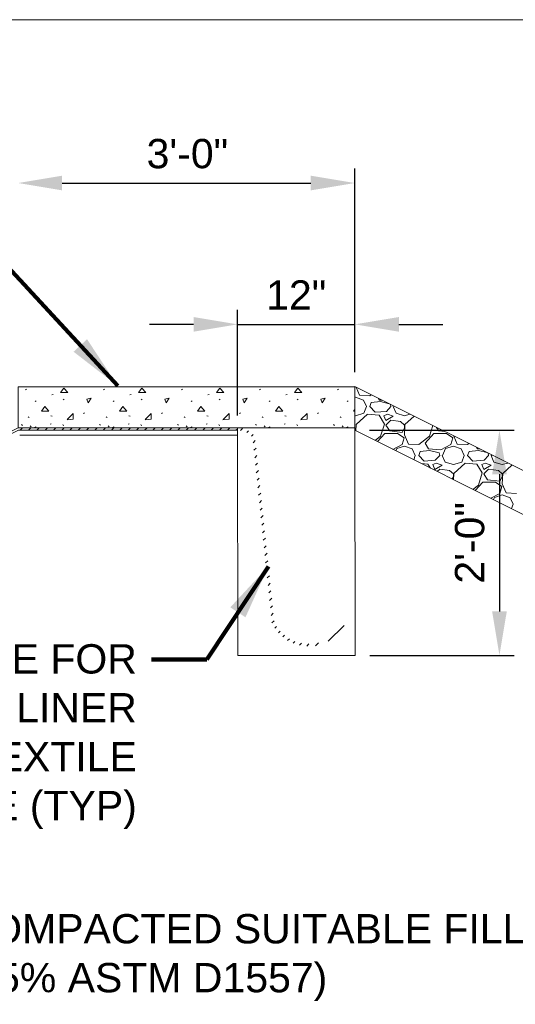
# Model space of a CAD drawing. Header units: inches. Extents: x -981 to -621, y 39 to 285.
# Tile 14 of 19: x -741 to -716, y 235 to 285. Entities that reach past the tile are written whole.
import ezdxf
from ezdxf.enums import TextEntityAlignment as Align

# ---------------------------------------------------------------- set-up
doc = ezdxf.new("R2010")
doc.units = ezdxf.units.IN
doc.header["$MEASUREMENT"] = 0
doc.layers.get('DefPoints').update_dxf_attribs({"lineweight": 0})
for name, color, linetype, lineweight in [('C-Detl-Grph-Wt 0', 4, 'Continuous', 0), ('G-ANNO-DIMS', 2, 'Continuous', 0), ('G-ANNO-NOTE', 4, 'Continuous', 30), ('G-ANNO-PATT', 250, 'Continuous', 0)]:
    doc.layers.add(name, color=color, linetype=linetype, lineweight=lineweight)
doc.layers.add('G-ANNO-NPLT', color=2, linetype='Continuous', lineweight=0, plot=False)
doc.styles.add("AEC_AC_05ArchDims-CC_1_1'", font='arial.ttf', dxfattribs={"height": 1.5})
doc.styles.add('Style-Arial', font='arial.ttf')
doc.dimstyles.new("AEC_AC_05_Arch-Dims_1_1'", dxfattribs={"dimtxt": 1.5, "dimasz": 2.25, "dimexe": 0.75, "dimexo": 0.75, "dimgap": 0.75, "dimtad": 1, "dimdec": 4, "dimzin": 15, "dimdsep": 46, "dimlunit": 4, "dimtxsty": "AEC_AC_05ArchDims-CC_1_1'", "dimcen": 0.09, "dimclrd": 256, "dimclre": 256, "dimazin": 2, "dimtfac": 0.7, "dimtdec": 4, "dimtix": 1, "dimtmove": 1, "dimatfit": 3, "dimfxl": 1, "dimfrac": 1, "dimtolj": 1, "dimtzin": 15, "dimlwd": 30, "dimlwe": 30, "dimarcsym": 0})
doc.dimstyles.new('USACE ARROW DIM SET', dxfattribs={"dimtxt": 1.5, "dimasz": 2.82, "dimexe": 0.75, "dimexo": 0.75, "dimgap": 0.75, "dimtad": 1, "dimdec": 3, "dimzin": 15, "dimdsep": 46, "dimtxsty": 'Style-Arial', "dimcen": 1.08, "dimclrd": 256, "dimclre": 256, "dimazin": 2, "dimtfac": 1, "dimtdec": 3, "dimtmove": 1, "dimatfit": 1, "dimfxl": 1, "dimtzin": 15, "dimlwd": -1, "dimarcsym": 0})

# ---------------------------------------------------------------- blocks, each defined once
blk = doc.blocks.new('*D70')
at = {"layer": 'DefPoints', "color": 0, "transparency": 16777216}
for p in [(-724.157, 269.55), (-724.157, 266.353), (-730.152, 264.132)]:
    blk.add_point(p, dxfattribs=at)
at = {"layer": 'G-ANNO-DIMS', "lineweight": 30, "transparency": 16777216}
for p, q in [((-730.152, 264.882), (-730.152, 270.3)), ((-724.157, 267.103), (-724.157, 270.3)), ((-732.402, 269.55), (-734.652, 269.55)), ((-730.152, 269.55), (-724.157, 269.55)), ((-721.907, 269.55), (-719.657, 269.55))]:
    blk.add_line(p, q, dxfattribs=at)
at = {"layer": 'G-ANNO-DIMS', "transparency": 16777216}
for points in [[(-732.402, 269.925), (-732.402, 269.175), (-730.152, 269.55)], [(-721.907, 269.925), (-721.907, 269.175), (-724.157, 269.55)]]:
    blk.add_solid(points, dxfattribs=at)
at = {"layer": 'G-ANNO-DIMS', "color": 0, "lineweight": 30, "transparency": 16777216, "insert": (-727.154, 271.053), "char_height": 1.5, "attachment_point": 5, "style": "AEC_AC_05ArchDims-CC_1_1'"}
blk.add_mtext('\\A1;12"', dxfattribs=at)
blk = doc.blocks.new('*D61')
at = {"layer": 'DefPoints', "color": 0, "transparency": 16777216}
for p in [(-724.157, 264.132), (-724.148, 252.62), (-716.763, 252.62)]:
    blk.add_point(p, dxfattribs=at)
at = {"layer": 'G-ANNO-DIMS', "lineweight": 30, "transparency": 16777216}
for p, q in [((-723.407, 264.132), (-716.013, 264.132)), ((-716.763, 261.882), (-716.763, 254.87)), ((-723.398, 252.62), (-716.013, 252.62))]:
    blk.add_line(p, q, dxfattribs=at)
at = {"layer": 'G-ANNO-DIMS', "transparency": 16777216}
for points in [[(-717.138, 261.882), (-716.388, 261.882), (-716.763, 264.132)], [(-717.138, 254.87), (-716.388, 254.87), (-716.763, 252.62)]]:
    blk.add_solid(points, dxfattribs=at)
at = {"layer": 'G-ANNO-DIMS', "color": 0, "lineweight": 30, "transparency": 16777216, "insert": (-718.279, 258.376), "char_height": 1.5, "attachment_point": 5, "rotation": 90, "style": "AEC_AC_05ArchDims-CC_1_1'"}
blk.add_mtext('\\A1;2\'-0"', dxfattribs=at)

msp = doc.modelspace()

# ---------------------------------------------------------------- hatches: boundary and pattern name
at = {"layer": 'G-ANNO-PATT', "linetype": 'Continuous', "lineweight": 18}
h = msp.add_hatch(dxfattribs=at)
h.set_pattern_fill('CONC', color=256, style=0, pattern_type=2)
h.set_pattern_definition([(191.332, (-733.6654, 269.7545), (-15.94879, -3.99507), [0.2134, -20.11895]), (286.668, (-733.87464, 269.71253), (-3.987197, 11.985213), [0.19836, -41.50462]), (56.362, (-733.8177, 269.5225), (-3.9872, -3.99507), [0.2775, -14.1182]), (0, (-735.2305, 270.046), (-3.9872, -3.9951), [0.3741, -3.6131]), (130.5454, (-734.85643, 270.0461), (-3.987197, 3.995071), [0.30606, -36.49594]), (233.184, (-735.0554, 270.2787), (-7.974394, -11.98521), [0.29114, -19.67004]), (45.057, (-731.614, 270.8983), (2e-07, -3.9951), [0.2887, -5.3557]), (270, (-731.4102, 271.1026), (-3.9872, 3.9951), [0.1893, -3.8057]), (185.2046, (-731.41023, 270.9133), (-39.871967, -3.995071), [0.20446, -43.83628]), (350.5193, (-731.828, 272.0997), (-3.987197, 6e-07), [0.06324, -24.1912]), (330.8974, (-732.29185, 271.2527), (-27.910377, 15.980283), [0.06325, -41.0066]), (311.13, (-734.70667, 271.962), (-3.987197, 3.99507), [0.06325, -42.36866]), (11.332, (-731.6813, 269.9327), (-15.948787, -3.99507), [0.06325, -20.2691]), (31.014, (-733.0328, 270.1837), (-7.974394, -3.99507), [0.06325, -23.19807]), (350.519, (-731.7338, 268.8527), (-3.987197, 6e-07), [0.06324, -24.1912]), (311.13, (-733.2265, 268.41988), (-3.987197, 3.99507), [0.06325, -42.36866]), (110.519, (-735.077, 268.348), (-3.987197, 11.985212), [0.06325, -34.06237]), (31.0136, (-735.092, 269.6834), (-7.974394, -3.99507), [0.06325, -23.19807]), (71.599, (-734.6305, 270.6922), (-3.9872, -7.99014), [0.06324, -12.5678]), (311.13, (-732.78718, 272.34136), (-3.987197, 3.99507), [0.06325, -42.36866]), (45.057, (-734.8935, 268.6646), (2e-07, -3.9951), [0.451, -5.1933]), (270, (-734.575, 268.984), (-3.9872, 3.9951), [0.2958, -3.6992]), (185.2046, (-734.57488, 268.688), (-39.871967, -3.995071), [0.31946, -43.72128]), (0, (-732.2123, 269.0975), (-3.9872, -3.995), [0.3741, -3.6131]), (130.5454, (-731.83822, 269.0975), (-3.987197, 3.995071), [0.30606, -36.49594]), (233.184, (-732.0372, 269.3301), (-7.974394, -11.98521), [0.29114, -19.67004]), (151.342, (-732.90836, 270.64656), (-35.884771, 19.975354), [0.2134, -49.76868]), (246.8423, (-733.0956, 270.7489), (-3.987197, -7.990141), [0.19832, -30.21793]), (16.7304, (-733.1736, 270.56656), (-27.910378, -7.990142), [0.27705, -41.3573]), (131.931, (-734.94546, 272.0481), (-31.897574, 35.955636), [0.2134, -53.4874]), (227.7826, (-735.08805, 272.20686), (-3.9871967, -3.995071), [0.19614, -59.14192]), (354.7954, (-735.21985, 272.0616), (-39.871967, 3.995071), [0.27472, -43.76602]), (31.0136, (-733.6433, 271.96), (-7.974394, -3.99507), [0.06325, -23.19807]), (31.0136, (-733.2121, 271.1839), (-7.974394, -3.99507), [0.06325, -23.19807]), (31.014, (-734.0572, 268.9763), (-7.974394, -3.99507), [0.06325, -23.19807]), (31.014, (-732.5395, 269.5972), (-7.974394, -3.99507), [0.06325, -23.19807]), (31.0136, (-731.2977, 271.5978), (-7.974394, -3.99507), [0.06325, -23.19807]), (191.332, (-734.2173, 271.3584), (-15.948787, -3.99507), [0.2134, -20.11895]), (286.668, (-734.42654, 271.3165), (-3.987197, 11.985213), [0.19836, -41.50462]), (56.362, (-734.3696, 271.1265), (-3.9872, -3.99507), [0.2775, -14.1182]), (45.057, (-732.8239, 271.976), (2e-07, -3.9951), [0.451, -5.1933]), (270, (-732.5053, 272.2953), (-3.9872, 3.9951), [0.2958, -3.6992]), (185.2046, (-732.50525, 271.9994), (-39.871967, -3.995071), [0.31946, -43.72128]), (31.014, (-731.77375, 268.4245), (-7.974394, -3.99507), [0.06325, -23.19807]), (330.8974, (-732.8955, 268.80365), (-27.910377, 15.980283), [0.06325, -41.0066])])
h.paths.add_polyline_path([(-741.37584, 266.35276), (-724.15736, 266.35276), (-724.15736, 264.25189), (-741.37584, 264.25189)])
at = {"layer": 'G-ANNO-PATT'}
h = msp.add_hatch(dxfattribs=at)
h.set_pattern_fill('MSTN', color=256, style=0, pattern_type=2)
h.set_pattern_definition([(45, (-856.63036, 234.46882), (-0.212132, 0.212132), [])])
h.paths.add_polyline_path([(-807.63749, 230.98767), (-809.89087, 228.4033), (-856.62959, 227.93692), (-856.63079, 228.05692), (-810.01069, 228.52211), (-807.69095, 231.09462), (-741.37584, 264.25189), (-730.15337, 264.25189), (-730.15337, 264.13189), (-741.34752, 264.13189)])
h = msp.add_hatch(dxfattribs=at)
h.set_pattern_fill('MSTN', color=256, style=0, pattern_type=2)
h.set_pattern_definition([(45, (-725.51862, 253.3375), (-0.212132, 0.212132), [])])
h.paths.add_polyline_path([(-728.39546, 254.27993), (-729.38516, 263.75535, 0.2520803), (-730.14863, 264.13191), (-730.15291, 264.25184, -0.26058727), (-729.26898, 263.79817), (-728.27823, 254.31274, 0.62483421), (-724.7678, 254.28804), (-724.66092, 254.23347, -0.6281454)])

# ---------------------------------------------------------------- linework, layer by layer
at = {"layer": 'C-Detl-Grph-Wt 0'}
for p, q in [((-724.15736, 266.36691, -3.47441), (-655.53949, 232.05798, -3.47441)), ((-741.29086, 263.89189, -3.47441), (-730.15337, 263.89189, -3.47441)), ((-730.15153, 264.13188, -3.47441), (-730.14385, 252.6205, -3.47441)), ((-724.15746, 264.25189, -3.47441), (-724.14784, 252.6205, -3.47441)), ((-724.15736, 264.13189, -3.47441), (-655.53949, 229.82296, -3.47441)), ((-730.1391, 252.6205, -3.47441), (-724.14784, 252.6205, -3.47441))]:
    msp.add_line(p, q, dxfattribs=at)
at = {"layer": 'C-Detl-Grph-Wt 0', "elevation": -3.47441, "flags": 128}
msp.add_lwpolyline([(-856.63079, 228.05692), (-810.01069, 228.52211), (-810.01069, 228.52211), (-810.01069, 228.52211), (-807.69095, 231.09462), (-741.37584, 264.25189), (-730.15337, 264.25189), (-730.15337, 264.13189), (-741.34752, 264.13189), (-807.63749, 230.98767), (-809.89087, 228.4033), (-809.89087, 228.4033), (-809.89087, 228.4033), (-856.62959, 227.93692), (-856.63079, 228.05692)], close=True, dxfattribs=at)
at = {"layer": 'C-Detl-Grph-Wt 0'}
msp.add_3dface([(-741.37584, 266.35276, -3.47441), (-724.15736, 266.35276, -3.47441), (-724.15736, 264.25189, -3.47441), (-741.37584, 264.25189, -3.47441)], dxfattribs=at)
at = {"layer": 'G-ANNO-DIMS', "lineweight": 25}
for p, q in [((-724.15736, 267.10276, -3.47441), (-724.15736, 277.52922, -3.47441)), ((-739.12584, 276.77922, -3.47441), (-726.40736, 276.77922, -3.47441))]:
    msp.add_line(p, q, dxfattribs=at)
msp.add_solid([(-739.12584, 276.40422, -3.47441), (-741.37584, 276.77922, -3.47441), (-739.12584, 277.15422, -3.47441)], dxfattribs=at)
at = {"layer": 'G-ANNO-DIMS', "lineweight": 25, "extrusion": (0, 0, -1)}
msp.add_solid([(726.40736, 277.15422, 3.47441), (724.15736, 276.77922, 3.47441), (726.40736, 276.40422, 3.47441)], dxfattribs=at)
at = {"layer": 'G-ANNO-NOTE'}
msp.add_solid([(-737.84613, 268.78935), (-736.27625, 266.40005), (-738.53618, 268.15105)], dxfattribs=at)
at = {"layer": 'G-ANNO-NPLT'}
msp.add_3dface([(-620.8441, 285.13311, -3.51772), (-980.8441, 285.13311, -3.51772), (-980.8441, 39.13311, -3.51772), (-620.8441, 39.13311, -3.51772)], dxfattribs=at)
at = {"layer": 'G-ANNO-PATT'}
for p, q in [((-724.08902, 266.33275, -3.47441), (-723.91789, 265.92631, -3.47441)), ((-723.91815, 265.92642, -3.47441), (-723.39315, 265.90142, -3.47441)), ((-723.39308, 265.90134, -3.47441), (-723.32752, 265.952, -3.47441)), ((-724.15736, 265.81407, -3.47441), (-724.11806, 265.82635, -3.47441)), ((-724.1181, 265.82642, -3.47441), (-723.7181, 265.67642, -3.47441)), ((-723.71776, 265.67621, -3.47441), (-723.56776, 265.35121, -3.47441)), ((-723.39301, 265.35143, -3.47441), (-723.31801, 265.55143, -3.47441)), ((-722.843, 265.60139, -3.47441), (-723.318, 265.55139, -3.47441)), ((-722.89302, 265.67638, -3.47441), (-722.94109, 265.75878, -3.47441)), ((-722.75402, 265.66524, -3.47441), (-722.89291, 265.67636, -3.47441)), ((-722.40949, 265.49298, -3.47441), (-722.84301, 265.60136, -3.47441)), ((-722.31812, 265.35141, -3.47441), (-722.33943, 265.45795, -3.47441)), ((-724.15736, 264.88788, -3.47441), (-724.11806, 264.87632, -3.47441)), ((-724.11806, 264.87637, -3.47441), (-723.69306, 265.00137, -3.47441)), ((-723.51787, 264.95152, -3.47441), (-724.09287, 264.42652, -3.47441)), ((-723.69298, 265.00181, -3.47441), (-723.56798, 265.35181, -3.47441)), ((-722.91811, 264.90143, -3.47441), (-723.51811, 264.95143, -3.47441)), ((-723.11827, 265.05177, -3.47441), (-723.39327, 265.35177, -3.47441)), ((-722.54311, 265.10137, -3.47441), (-723.11811, 265.05137, -3.47441)), ((-722.64325, 264.45122, -3.47441), (-722.91825, 264.90122, -3.47441)), ((-722.49306, 264.95138, -3.47441), (-722.66806, 264.87638, -3.47441)), ((-722.31801, 265.35128, -3.47441), (-722.54301, 265.10128, -3.47441)), ((-722.19308, 264.85136, -3.47441), (-722.49308, 264.95136, -3.47441)), ((-722.19302, 265.35125, -3.47441), (-722.04302, 265.00125, -3.47441)), ((-722.16803, 265.35147, -3.47441), (-722.1607, 265.36858, -3.47441)), ((-722.04306, 265.00132, -3.47441), (-721.61806, 264.87632, -3.47441)), ((-721.61806, 264.87637, -3.47441), (-721.3399, 264.95818, -3.47441)), ((-724.09296, 264.42659, -3.47441), (-724.10817, 264.1073, -3.47441)), ((-722.84295, 263.82674, -3.47441), (-722.64295, 264.45174, -3.47441)), ((-722.66812, 264.87638, -3.47441), (-722.56812, 264.62638, -3.47441)), ((-722.56809, 264.40138, -3.47441), (-722.36809, 264.10138, -3.47441)), ((-722.56807, 264.62639, -3.47441), (-722.19307, 264.85139, -3.47441)), ((-722.31808, 264.65136, -3.47441), (-722.56807, 264.40136, -3.47441)), ((-721.81795, 264.57635, -3.47441), (-722.31794, 264.65135, -3.47441)), ((-721.61826, 264.40146, -3.47441), (-721.81825, 264.57646, -3.47441)), ((-721.61806, 264.25138, -3.47441), (-721.61806, 264.40138, -3.47441)), ((-721.59296, 264.4266, -3.47441), (-721.61796, 263.9016, -3.47441)), ((-721.12711, 264.85179, -3.47441), (-721.59286, 264.42653, -3.47441)), ((-722.99915, 263.55279, -3.47441), (-722.61801, 263.97628, -3.47441)), ((-722.61806, 263.97638, -3.47441), (-721.96806, 263.97638, -3.47441)), ((-722.36807, 264.10138, -3.47441), (-721.74307, 264.02638, -3.47441)), ((-721.96781, 263.97627, -3.47441), (-721.64281, 263.75127, -3.47441)), ((-721.74308, 264.02655, -3.47441), (-721.61808, 264.25155, -3.47441)), ((-721.61789, 263.90131, -3.47441), (-721.41789, 263.42631, -3.47441)), ((-720.56801, 263.47628, -3.47441), (-720.11801, 263.97628, -3.47441)), ((-720.34295, 263.82675, -3.47441), (-720.16834, 264.3724, -3.47441)), ((-720.11806, 263.97638, -3.47441), (-719.46806, 263.97638, -3.47441)), ((-719.98899, 264.28273, -3.47441), (-719.86809, 264.10138, -3.47441)), ((-719.86807, 264.10138, -3.47441), (-719.54995, 264.06321, -3.47441)), ((-719.46781, 263.97627, -3.47441), (-719.14281, 263.75127, -3.47441)), ((-723.11933, 263.61288, -3.47441), (-722.84308, 263.82634, -3.47441)), ((-721.74317, 263.40133, -3.47441), (-722.20862, 263.15752, -3.47441)), ((-721.64311, 263.75148, -3.47441), (-721.74311, 263.40148, -3.47441)), ((-721.41814, 263.42641, -3.47441), (-720.89314, 263.40141, -3.47441)), ((-720.89308, 263.40134, -3.47441), (-720.34308, 263.82634, -3.47441)), ((-720.39302, 263.17638, -3.47441), (-720.56802, 263.47638, -3.47441)), ((-719.24318, 263.40133, -3.47441), (-719.76818, 263.12633, -3.47441)), ((-719.14311, 263.75149, -3.47441), (-719.24311, 263.40149, -3.47441)), ((-719.08901, 263.83274, -3.47441), (-718.91788, 263.42631, -3.47441)), ((-718.91814, 263.42641, -3.47441), (-718.39314, 263.40141, -3.47441)), ((-718.39308, 263.40133, -3.47441), (-718.32752, 263.452, -3.47441)), ((-722.06718, 263.0868, -3.47441), (-722.01803, 263.20147, -3.47441)), ((-722.01806, 263.20137, -3.47441), (-721.61806, 263.32637, -3.47441)), ((-721.6181, 263.32642, -3.47441), (-721.2181, 263.17642, -3.47441)), ((-721.21775, 263.17621, -3.47441), (-721.06775, 262.85121, -3.47441)), ((-720.893, 262.85143, -3.47441), (-720.818, 263.05143, -3.47441)), ((-720.34301, 263.10138, -3.47441), (-720.81801, 263.05138, -3.47441)), ((-719.76792, 263.12636, -3.47441), (-720.39292, 263.17636, -3.47441)), ((-719.84301, 262.97636, -3.47441), (-720.34301, 263.10136, -3.47441)), ((-719.81812, 262.85141, -3.47441), (-719.84312, 262.97641, -3.47441)), ((-719.66803, 262.85148, -3.47441), (-719.51803, 263.20148, -3.47441)), ((-719.51806, 263.20137, -3.47441), (-719.11806, 263.32637, -3.47441)), ((-719.1181, 263.32642, -3.47441), (-718.7181, 263.17642, -3.47441)), ((-718.71774, 263.1762, -3.47441), (-718.56774, 262.85121, -3.47441)), ((-718.393, 262.85143, -3.47441), (-718.318, 263.05143, -3.47441)), ((-717.84301, 263.10138, -3.47441), (-718.31801, 263.05138, -3.47441)), ((-717.89302, 263.17638, -3.47441), (-717.94109, 263.25878, -3.47441)), ((-717.75402, 263.16524, -3.47441), (-717.89292, 263.17636, -3.47441)), ((-717.40949, 262.99298, -3.47441), (-717.84301, 263.10136, -3.47441)), ((-717.31812, 262.85141, -3.47441), (-717.33943, 262.95795, -3.47441)), ((-721.14817, 262.6273, -3.47441), (-721.06798, 262.85183, -3.47441)), ((-720.61827, 262.55177, -3.47441), (-720.89327, 262.85177, -3.47441)), ((-720.41811, 262.40143, -3.47441), (-720.75209, 262.42926, -3.47441)), ((-720.0431, 262.60137, -3.47441), (-720.6181, 262.55137, -3.47441)), ((-720.29604, 262.20123, -3.47441), (-720.41825, 262.40121, -3.47441)), ((-720.16812, 262.37638, -3.47441), (-720.06812, 262.12638, -3.47441)), ((-719.99307, 262.45137, -3.47441), (-720.16807, 262.37637, -3.47441)), ((-719.818, 262.85127, -3.47441), (-720.043, 262.60128, -3.47441)), ((-719.69308, 262.35136, -3.47441), (-719.99308, 262.45136, -3.47441)), ((-719.69302, 262.85124, -3.47441), (-719.54302, 262.50124, -3.47441)), ((-719.54306, 262.50132, -3.47441), (-719.11806, 262.37632, -3.47441)), ((-719.11806, 262.37638, -3.47441), (-718.69306, 262.50138, -3.47441)), ((-718.51784, 262.45155, -3.47441), (-719.09284, 261.92655, -3.47441)), ((-718.69297, 262.50185, -3.47441), (-718.56797, 262.85185, -3.47441)), ((-717.91811, 262.40143, -3.47441), (-718.51811, 262.45143, -3.47441)), ((-718.11827, 262.55178, -3.47441), (-718.39327, 262.85178, -3.47441)), ((-717.5431, 262.60137, -3.47441), (-718.1181, 262.55137, -3.47441)), ((-717.64326, 261.95121, -3.47441), (-717.91826, 262.40121, -3.47441)), ((-717.66812, 262.37638, -3.47441), (-717.56812, 262.12638, -3.47441)), ((-717.49307, 262.45137, -3.47441), (-717.66807, 262.37637, -3.47441)), ((-717.318, 262.85127, -3.47441), (-717.543, 262.60127, -3.47441)), ((-717.19308, 262.35136, -3.47441), (-717.49308, 262.45136, -3.47441)), ((-717.19302, 262.85124, -3.47441), (-717.04302, 262.50124, -3.47441)), ((-717.16803, 262.85148, -3.47441), (-717.1607, 262.86858, -3.47441)), ((-717.04306, 262.50132, -3.47441), (-716.61806, 262.37632, -3.47441)), ((-716.61806, 262.37638, -3.47441), (-716.3399, 262.45819, -3.47441)), ((-720.06807, 262.12639, -3.47441), (-719.69307, 262.35139, -3.47441)), ((-719.81808, 262.15135, -3.47441), (-719.94414, 262.02529, -3.47441)), ((-719.31795, 262.07635, -3.47441), (-719.81795, 262.15135, -3.47441)), ((-719.11825, 261.90146, -3.47441), (-719.31825, 262.07646, -3.47441)), ((-719.11806, 261.75138, -3.47441), (-719.11806, 261.90138, -3.47441)), ((-719.09296, 261.9266, -3.47441), (-719.10816, 261.6073, -3.47441)), ((-717.84294, 261.32677, -3.47441), (-717.64294, 261.95177, -3.47441)), ((-717.56809, 261.90138, -3.47441), (-717.36809, 261.60138, -3.47441)), ((-717.31808, 262.15135, -3.47441), (-717.56808, 261.90135, -3.47441)), ((-717.56807, 262.12639, -3.47441), (-717.19307, 262.3514, -3.47441)), ((-716.81795, 262.07635, -3.47441), (-717.31795, 262.15135, -3.47441)), ((-716.61826, 261.90147, -3.47441), (-716.81826, 262.07646, -3.47441)), ((-716.61806, 261.75138, -3.47441), (-716.61806, 261.90138, -3.47441)), ((-716.59296, 261.92661, -3.47441), (-716.61796, 261.40161, -3.47441)), ((-716.1271, 262.35179, -3.47441), (-716.59283, 261.92655, -3.47441)), ((-719.17865, 261.64254, -3.47441), (-719.11808, 261.75156, -3.47441)), ((-717.99914, 261.05278, -3.47441), (-717.618, 261.47627, -3.47441)), ((-717.61806, 261.47638, -3.47441), (-716.96806, 261.47638, -3.47441)), ((-717.36807, 261.60138, -3.47441), (-716.74307, 261.52638, -3.47441)), ((-716.96781, 261.47627, -3.47441), (-716.64281, 261.25127, -3.47441)), ((-716.74308, 261.52657, -3.47441), (-716.61808, 261.75157, -3.47441)), ((-716.61788, 261.40131, -3.47441), (-716.41788, 260.92631, -3.47441)), ((-718.11932, 261.11288, -3.47441), (-717.84308, 261.32633, -3.47441)), ((-716.74321, 260.90132, -3.47441), (-717.20863, 260.65753, -3.47441)), ((-716.64311, 261.25149, -3.47441), (-716.74311, 260.90149, -3.47441)), ((-716.41814, 260.92641, -3.47441), (-715.89314, 260.90141, -3.47441)), ((-717.06718, 260.5868, -3.47441), (-717.01803, 260.70148, -3.47441)), ((-717.01806, 260.70138, -3.47441), (-716.61806, 260.82638, -3.47441)), ((-716.6181, 260.82642, -3.47441), (-716.2181, 260.67642, -3.47441)), ((-716.21774, 260.6762, -3.47441), (-716.06774, 260.3512, -3.47441)), ((-716.14817, 260.1273, -3.47441), (-716.06797, 260.35187, -3.47441))]:
    msp.add_line(p, q, dxfattribs=at)

# ---------------------------------------------------------------- texts
at = {"layer": 'G-ANNO-DIMS', "linetype": 'Continuous', "lineweight": 25, "style": "AEC_AC_05ArchDims-CC_1_1'"}
msp.add_text('3\'-0"', height=1.5, dxfattribs=at).set_placement((-734.80338, 278.28494, -3.47441), align=Align.MIDDLE_LEFT)
at = {"layer": 'G-ANNO-NOTE', "char_height": 1.5, "style": 'Style-Arial'}
for s, insert, attachment_point in [('KEY AT DIKE FOR\\PGEOMEMBRANE LINER\\PAND GEOTEXTILE\\PANCHORAGE (TYP)', (-735.30181, 253.1926, -3.47441), 3), ('COMPACTED SUITABLE FILL\\P(95% ASTM D1557)', (-744.31219, 239.38969, -3.47638), 1)]:
    msp.add_mtext(s, dxfattribs=dict(at, insert=insert, attachment_point=attachment_point))

# ---------------------------------------------------------------- dimensions: what is measured, and where the dimension line sits
at = {"layer": 'G-ANNO-DIMS', "lineweight": 30}
dim = msp.add_linear_dim(base=(-724.15736, 269.5498, -3.47441), p1=(-730.15153, 264.13188, -3.47441), p2=(-724.15736, 266.35276, -3.47441), text='12"', dimstyle="AEC_AC_05_Arch-Dims_1_1'", dxfattribs=at)
dim.commit()
dim.dimension.update_dxf_attribs({"geometry": '*D70', "text_midpoint": (-727.15445, 271.05287, -3.47441)})
dim = msp.add_linear_dim(base=(-716.76312, 252.6205, -3.47441), p1=(-724.15736, 264.13189, -3.47441), p2=(-724.14784, 252.6205, -3.47441), angle=270, text='2\'-0"', dimstyle="AEC_AC_05_Arch-Dims_1_1'", dxfattribs=at)
dim.commit()
dim.dimension.update_dxf_attribs({"geometry": '*D61', "text_midpoint": (-718.27898, 258.3762, -3.47441)})

# ---------------------------------------------------------------- leaders
at = {"layer": 'G-ANNO-NOTE', "annotation_type": 0, "has_hookline": 1, "hookline_direction": 1}
for points, text_width in [([(-736.27625, 266.40005), (-744.2642, 275.0356), (-747.0842, 275.0356)], 22.93179), ([(-728.57702, 257.17329, -3.47441), (-731.73181, 252.41687, -3.47441), (-734.55181, 252.41687, -3.47441)], 23.38199)]:
    msp.add_leader(points, dimstyle='USACE ARROW DIM SET', override={"dimtad": 0, "dimclrd": 0, "dimlwd": 65534}, dxfattribs=dict(at, text_width=text_width))

doc.saveas('drawing.dxf')
